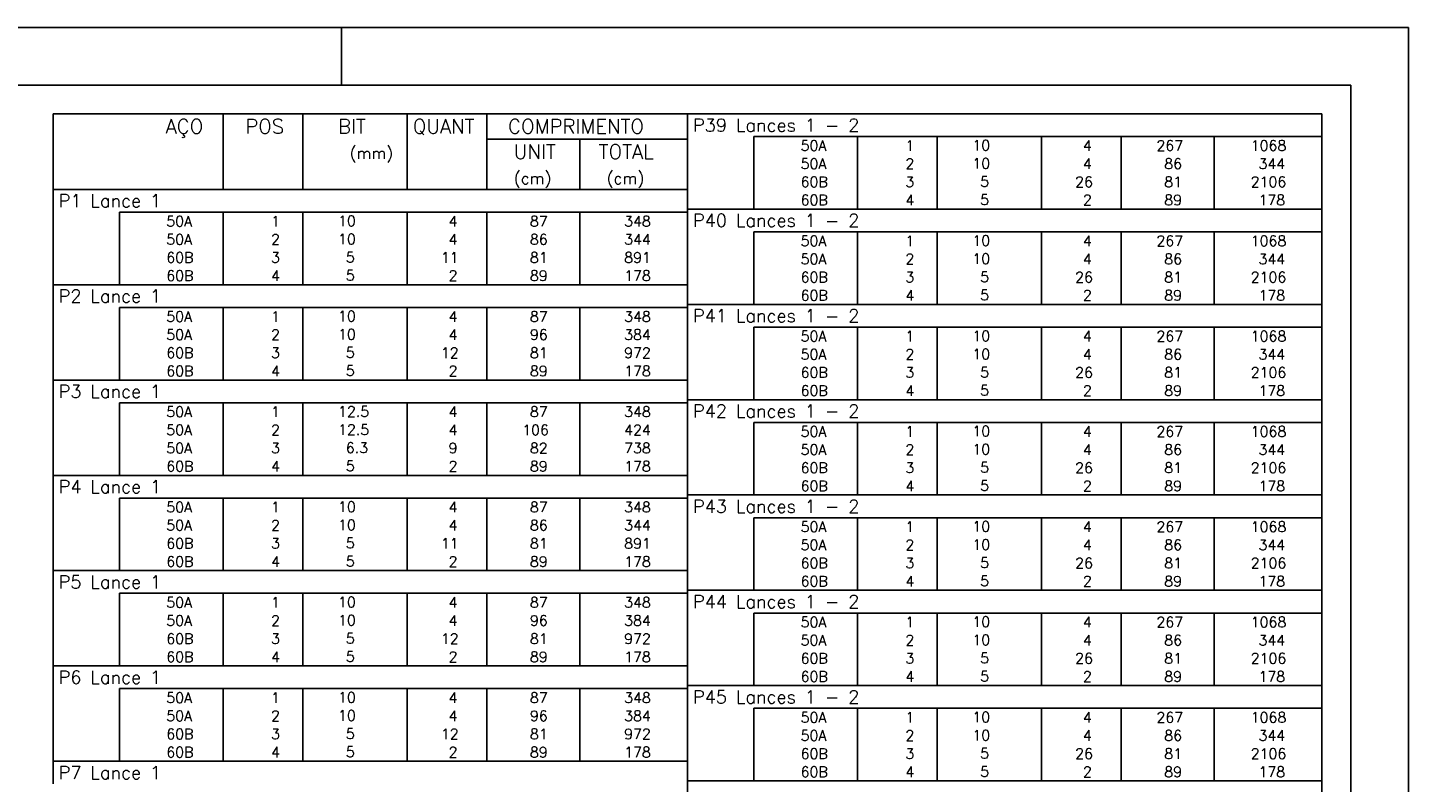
# Model space of a CAD drawing. Extents: x 0 to 119, y 0 to 84.
# Tile 19 of 19: x 95 to 119, y 71 to 84. Entities that reach past the tile are written whole.
import ezdxf

# ---------------------------------------------------------------- set-up
doc = ezdxf.new("R2010")
doc.units = 0
doc.header["$MEASUREMENT"] = 0
for name, color, linetype in [('1', 1, 'CONTINUOUS'), ('2', 2, 'CONTINUOUS'), ('8', 8, 'CONTINUOUS')]:
    doc.layers.add(name, color=color, linetype=linetype)
doc.styles.get("Standard").update_dxf_attribs({"font": 'ROMANS.SHX'})

msp = doc.modelspace()

# ---------------------------------------------------------------- linework, layer by layer
at = {"layer": '1', "linetype": 'Continuous'}
for p, q in [((0, 84.1), (118.9, 84.1)), ((100.4, 83.1), (100.4, 84.1)), ((118.9, 0), (118.9, 84.1))]:
    msp.add_line(p, q, dxfattribs=at)
at = {"layer": '2', "linetype": 'Continuous'}
for p, q in [((95.4, 82.604), (95.4, 81.291)), ((95.4, 82.604), (106.4, 82.604)), ((98.35, 81.291), (98.35, 82.604)), ((99.73, 81.291), (99.73, 82.604)), ((101.54, 81.291), (101.54, 82.604)), ((102.92, 81.291), (102.92, 82.604)), ((106.4, 82.604), (106.4, 81.291)), ((106.4, 82.21), (106.4, 82.604)), ((106.4, 82.604), (117.4, 82.604)), ((117.4, 82.21), (117.4, 82.604)), ((102.92, 82.166), (106.4, 82.166)), ((104.53, 81.291), (104.53, 82.166)), ((106.4, 81.895), (106.4, 82.21)), ((117.4, 82.21), (107.55, 82.21)), ((107.55, 82.21), (107.55, 81.895)), ((109.35, 82.21), (109.35, 81.895)), ((110.73, 82.21), (110.73, 81.895)), ((112.54, 82.21), (112.54, 81.895)), ((113.92, 82.21), (113.92, 81.895)), ((115.53, 82.21), (115.53, 81.895)), ((117.4, 81.895), (117.4, 82.21)), ((106.4, 81.58), (106.4, 81.895)), ((107.55, 81.895), (107.55, 81.58)), ((109.35, 81.895), (109.35, 81.58)), ((110.73, 81.895), (110.73, 81.58)), ((112.54, 81.895), (112.54, 81.58)), ((113.92, 81.895), (113.92, 81.58)), ((115.53, 81.895), (115.53, 81.58)), ((117.4, 81.58), (117.4, 81.895)), ((106.4, 81.265), (106.4, 81.58)), ((107.55, 81.58), (107.55, 81.265)), ((109.35, 81.58), (109.35, 81.265)), ((110.73, 81.58), (110.73, 81.265)), ((112.54, 81.58), (112.54, 81.265)), ((113.92, 81.58), (113.92, 81.265)), ((115.53, 81.58), (115.53, 81.265)), ((117.4, 81.265), (117.4, 81.58)), ((95.4, 81.291), (106.4, 81.291)), ((95.4, 80.898), (95.4, 81.291)), ((95.4, 81.291), (106.4, 81.291)), ((106.4, 80.898), (106.4, 81.291)), ((106.4, 80.95), (106.4, 81.265)), ((107.55, 81.265), (107.55, 80.95)), ((109.35, 81.265), (109.35, 80.95)), ((110.73, 81.265), (110.73, 80.95)), ((112.54, 81.265), (112.54, 80.95)), ((113.92, 81.265), (113.92, 80.95)), ((115.53, 81.265), (115.53, 80.95)), ((117.4, 80.95), (117.4, 81.265)), ((106.4, 80.556), (106.4, 80.95)), ((106.4, 80.95), (117.4, 80.95)), ((117.4, 80.556), (117.4, 80.95)), ((95.4, 80.583), (95.4, 80.898)), ((106.4, 80.898), (96.55, 80.898)), ((96.55, 80.898), (96.55, 80.583)), ((98.35, 80.898), (98.35, 80.583)), ((99.73, 80.898), (99.73, 80.583)), ((101.54, 80.898), (101.54, 80.583)), ((102.92, 80.898), (102.92, 80.583)), ((104.53, 80.898), (104.53, 80.583)), ((106.4, 80.583), (106.4, 80.898)), ((95.4, 80.268), (95.4, 80.583)), ((96.55, 80.583), (96.55, 80.268)), ((98.35, 80.583), (98.35, 80.268)), ((99.73, 80.583), (99.73, 80.268)), ((101.54, 80.583), (101.54, 80.268)), ((102.92, 80.583), (102.92, 80.268)), ((104.53, 80.583), (104.53, 80.268)), ((106.4, 80.268), (106.4, 80.583)), ((106.4, 80.241), (106.4, 80.556)), ((117.4, 80.556), (107.55, 80.556)), ((107.55, 80.556), (107.55, 80.241)), ((109.35, 80.556), (109.35, 80.241)), ((110.73, 80.556), (110.73, 80.241)), ((112.54, 80.556), (112.54, 80.241)), ((113.92, 80.556), (113.92, 80.241)), ((115.53, 80.556), (115.53, 80.241)), ((117.4, 80.241), (117.4, 80.556)), ((95.4, 79.953), (95.4, 80.268)), ((96.55, 80.268), (96.55, 79.953)), ((98.35, 80.268), (98.35, 79.953)), ((99.73, 80.268), (99.73, 79.953)), ((101.54, 80.268), (101.54, 79.953)), ((102.92, 80.268), (102.92, 79.953)), ((104.53, 80.268), (104.53, 79.953)), ((106.4, 79.953), (106.4, 80.268)), ((106.4, 79.926), (106.4, 80.241)), ((107.55, 80.241), (107.55, 79.926)), ((109.35, 80.241), (109.35, 79.926)), ((110.73, 80.241), (110.73, 79.926)), ((112.54, 80.241), (112.54, 79.926)), ((113.92, 80.241), (113.92, 79.926)), ((115.53, 80.241), (115.53, 79.926)), ((117.4, 79.926), (117.4, 80.241)), ((95.4, 79.638), (95.4, 79.953)), ((96.55, 79.953), (96.55, 79.638)), ((98.35, 79.953), (98.35, 79.638)), ((99.73, 79.953), (99.73, 79.638)), ((101.54, 79.953), (101.54, 79.638)), ((102.92, 79.953), (102.92, 79.638)), ((104.53, 79.953), (104.53, 79.638)), ((106.4, 79.638), (106.4, 79.953)), ((106.4, 79.611), (106.4, 79.926)), ((107.55, 79.926), (107.55, 79.611)), ((109.35, 79.926), (109.35, 79.611)), ((110.73, 79.926), (110.73, 79.611)), ((112.54, 79.926), (112.54, 79.611)), ((113.92, 79.926), (113.92, 79.611)), ((115.53, 79.926), (115.53, 79.611)), ((117.4, 79.611), (117.4, 79.926)), ((95.4, 79.244), (95.4, 79.638)), ((95.4, 79.638), (106.4, 79.638)), ((106.4, 79.244), (106.4, 79.638)), ((106.4, 79.296), (106.4, 79.611)), ((107.55, 79.611), (107.55, 79.296)), ((109.35, 79.611), (109.35, 79.296)), ((110.73, 79.611), (110.73, 79.296)), ((112.54, 79.611), (112.54, 79.296)), ((113.92, 79.611), (113.92, 79.296)), ((115.53, 79.611), (115.53, 79.296)), ((117.4, 79.296), (117.4, 79.611)), ((106.4, 78.903), (106.4, 79.296)), ((106.4, 79.296), (117.4, 79.296)), ((117.4, 78.903), (117.4, 79.296)), ((95.4, 78.929), (95.4, 79.244)), ((106.4, 79.244), (96.55, 79.244)), ((96.55, 79.244), (96.55, 78.929)), ((98.35, 79.244), (98.35, 78.929)), ((99.73, 79.244), (99.73, 78.929)), ((101.54, 79.244), (101.54, 78.929)), ((102.92, 79.244), (102.92, 78.929)), ((104.53, 79.244), (104.53, 78.929)), ((106.4, 78.929), (106.4, 79.244)), ((95.4, 78.614), (95.4, 78.929)), ((96.55, 78.929), (96.55, 78.614)), ((98.35, 78.929), (98.35, 78.614)), ((99.73, 78.929), (99.73, 78.614)), ((101.54, 78.929), (101.54, 78.614)), ((102.92, 78.929), (102.92, 78.614)), ((104.53, 78.929), (104.53, 78.614)), ((106.4, 78.614), (106.4, 78.929)), ((106.4, 78.588), (106.4, 78.903)), ((117.4, 78.903), (107.55, 78.903)), ((107.55, 78.903), (107.55, 78.588)), ((109.35, 78.903), (109.35, 78.588)), ((110.73, 78.903), (110.73, 78.588)), ((112.54, 78.903), (112.54, 78.588)), ((113.92, 78.903), (113.92, 78.588)), ((115.53, 78.903), (115.53, 78.588)), ((117.4, 78.588), (117.4, 78.903)), ((95.4, 78.299), (95.4, 78.614)), ((96.55, 78.614), (96.55, 78.299)), ((98.35, 78.614), (98.35, 78.299)), ((99.73, 78.614), (99.73, 78.299)), ((101.54, 78.614), (101.54, 78.299)), ((102.92, 78.614), (102.92, 78.299)), ((104.53, 78.614), (104.53, 78.299)), ((106.4, 78.299), (106.4, 78.614)), ((106.4, 78.273), (106.4, 78.588)), ((107.55, 78.588), (107.55, 78.273)), ((109.35, 78.588), (109.35, 78.273)), ((110.73, 78.588), (110.73, 78.273)), ((112.54, 78.588), (112.54, 78.273)), ((113.92, 78.588), (113.92, 78.273)), ((115.53, 78.588), (115.53, 78.273)), ((117.4, 78.273), (117.4, 78.588)), ((95.4, 77.984), (95.4, 78.299)), ((96.55, 78.299), (96.55, 77.984)), ((98.35, 78.299), (98.35, 77.984)), ((99.73, 78.299), (99.73, 77.984)), ((101.54, 78.299), (101.54, 77.984)), ((102.92, 78.299), (102.92, 77.984)), ((104.53, 78.299), (104.53, 77.984)), ((106.4, 77.984), (106.4, 78.299)), ((106.4, 77.958), (106.4, 78.273)), ((107.55, 78.273), (107.55, 77.958)), ((109.35, 78.273), (109.35, 77.958)), ((110.73, 78.273), (110.73, 77.958)), ((112.54, 78.273), (112.54, 77.958)), ((113.92, 78.273), (113.92, 77.958)), ((115.53, 78.273), (115.53, 77.958)), ((117.4, 77.958), (117.4, 78.273)), ((95.4, 77.59), (95.4, 77.984)), ((95.4, 77.984), (106.4, 77.984)), ((106.4, 77.59), (106.4, 77.984)), ((106.4, 77.643), (106.4, 77.958)), ((107.55, 77.958), (107.55, 77.643)), ((109.35, 77.958), (109.35, 77.643)), ((110.73, 77.958), (110.73, 77.643)), ((112.54, 77.958), (112.54, 77.643)), ((113.92, 77.958), (113.92, 77.643)), ((115.53, 77.958), (115.53, 77.643)), ((117.4, 77.643), (117.4, 77.958)), ((95.4, 77.275), (95.4, 77.59)), ((106.4, 77.59), (96.55, 77.59)), ((96.55, 77.59), (96.55, 77.275)), ((98.35, 77.59), (98.35, 77.275)), ((99.73, 77.59), (99.73, 77.275)), ((101.54, 77.59), (101.54, 77.275)), ((102.92, 77.59), (102.92, 77.275)), ((104.53, 77.59), (104.53, 77.275)), ((106.4, 77.249), (106.4, 77.643)), ((106.4, 77.643), (117.4, 77.643)), ((106.4, 77.275), (106.4, 77.59)), ((117.4, 77.249), (117.4, 77.643)), ((95.4, 76.96), (95.4, 77.275)), ((96.55, 77.275), (96.55, 76.96)), ((98.35, 77.275), (98.35, 76.96)), ((99.73, 77.275), (99.73, 76.96)), ((101.54, 77.275), (101.54, 76.96)), ((102.92, 77.275), (102.92, 76.96)), ((104.53, 77.275), (104.53, 76.96)), ((106.4, 76.96), (106.4, 77.275)), ((106.4, 76.934), (106.4, 77.249)), ((117.4, 77.249), (107.55, 77.249)), ((107.55, 77.249), (107.55, 76.934)), ((109.35, 77.249), (109.35, 76.934)), ((110.73, 77.249), (110.73, 76.934)), ((112.54, 77.249), (112.54, 76.934)), ((113.92, 77.249), (113.92, 76.934)), ((115.53, 77.249), (115.53, 76.934)), ((117.4, 76.934), (117.4, 77.249)), ((95.4, 76.645), (95.4, 76.96)), ((96.55, 76.96), (96.55, 76.645)), ((98.35, 76.96), (98.35, 76.645)), ((99.73, 76.96), (99.73, 76.645)), ((101.54, 76.96), (101.54, 76.645)), ((102.92, 76.96), (102.92, 76.645)), ((104.53, 76.96), (104.53, 76.645)), ((106.4, 76.645), (106.4, 76.96)), ((106.4, 76.619), (106.4, 76.934)), ((107.55, 76.934), (107.55, 76.619)), ((109.35, 76.934), (109.35, 76.619)), ((110.73, 76.934), (110.73, 76.619)), ((112.54, 76.934), (112.54, 76.619)), ((113.92, 76.934), (113.92, 76.619)), ((115.53, 76.934), (115.53, 76.619)), ((117.4, 76.619), (117.4, 76.934)), ((95.4, 76.33), (95.4, 76.645)), ((96.55, 76.645), (96.55, 76.33)), ((98.35, 76.645), (98.35, 76.33)), ((99.73, 76.645), (99.73, 76.33)), ((101.54, 76.645), (101.54, 76.33)), ((102.92, 76.645), (102.92, 76.33)), ((104.53, 76.645), (104.53, 76.33)), ((106.4, 76.33), (106.4, 76.645)), ((106.4, 76.304), (106.4, 76.619)), ((107.55, 76.619), (107.55, 76.304)), ((109.35, 76.619), (109.35, 76.304)), ((110.73, 76.619), (110.73, 76.304)), ((112.54, 76.619), (112.54, 76.304)), ((113.92, 76.619), (113.92, 76.304)), ((115.53, 76.619), (115.53, 76.304)), ((117.4, 76.304), (117.4, 76.619)), ((95.4, 75.936), (95.4, 76.33)), ((95.4, 76.33), (106.4, 76.33)), ((106.4, 75.936), (106.4, 76.33)), ((106.4, 75.989), (106.4, 76.304)), ((107.55, 76.304), (107.55, 75.989)), ((109.35, 76.304), (109.35, 75.989)), ((110.73, 76.304), (110.73, 75.989)), ((112.54, 76.304), (112.54, 75.989)), ((113.92, 76.304), (113.92, 75.989)), ((115.53, 76.304), (115.53, 75.989)), ((117.4, 75.989), (117.4, 76.304)), ((95.4, 75.621), (95.4, 75.936)), ((106.4, 75.936), (96.55, 75.936)), ((96.55, 75.936), (96.55, 75.621)), ((98.35, 75.936), (98.35, 75.621)), ((99.73, 75.936), (99.73, 75.621)), ((101.54, 75.936), (101.54, 75.621)), ((102.92, 75.936), (102.92, 75.621)), ((104.53, 75.936), (104.53, 75.621)), ((106.4, 75.595), (106.4, 75.989)), ((106.4, 75.989), (117.4, 75.989)), ((106.4, 75.621), (106.4, 75.936)), ((117.4, 75.595), (117.4, 75.989)), ((95.4, 75.306), (95.4, 75.621)), ((96.55, 75.621), (96.55, 75.306)), ((98.35, 75.621), (98.35, 75.306)), ((99.73, 75.621), (99.73, 75.306)), ((101.54, 75.621), (101.54, 75.306)), ((102.92, 75.621), (102.92, 75.306)), ((104.53, 75.621), (104.53, 75.306)), ((106.4, 75.306), (106.4, 75.621)), ((106.4, 75.28), (106.4, 75.595)), ((117.4, 75.595), (107.55, 75.595)), ((107.55, 75.595), (107.55, 75.28)), ((109.35, 75.595), (109.35, 75.28)), ((110.73, 75.595), (110.73, 75.28)), ((112.54, 75.595), (112.54, 75.28)), ((113.92, 75.595), (113.92, 75.28)), ((115.53, 75.595), (115.53, 75.28)), ((117.4, 75.28), (117.4, 75.595)), ((95.4, 74.991), (95.4, 75.306)), ((96.55, 75.306), (96.55, 74.991)), ((98.35, 75.306), (98.35, 74.991)), ((99.73, 75.306), (99.73, 74.991)), ((101.54, 75.306), (101.54, 74.991)), ((102.92, 75.306), (102.92, 74.991)), ((104.53, 75.306), (104.53, 74.991)), ((106.4, 74.991), (106.4, 75.306)), ((106.4, 74.965), (106.4, 75.28)), ((107.55, 75.28), (107.55, 74.965)), ((109.35, 75.28), (109.35, 74.965)), ((110.73, 75.28), (110.73, 74.965)), ((112.54, 75.28), (112.54, 74.965)), ((113.92, 75.28), (113.92, 74.965)), ((115.53, 75.28), (115.53, 74.965)), ((117.4, 74.965), (117.4, 75.28)), ((95.4, 74.676), (95.4, 74.991)), ((96.55, 74.991), (96.55, 74.676)), ((98.35, 74.991), (98.35, 74.676)), ((99.73, 74.991), (99.73, 74.676)), ((101.54, 74.991), (101.54, 74.676)), ((102.92, 74.991), (102.92, 74.676)), ((104.53, 74.991), (104.53, 74.676)), ((106.4, 74.676), (106.4, 74.991)), ((106.4, 74.65), (106.4, 74.965)), ((107.55, 74.965), (107.55, 74.65)), ((109.35, 74.965), (109.35, 74.65)), ((110.73, 74.965), (110.73, 74.65)), ((112.54, 74.965), (112.54, 74.65)), ((113.92, 74.965), (113.92, 74.65)), ((115.53, 74.965), (115.53, 74.65)), ((117.4, 74.65), (117.4, 74.965)), ((95.4, 74.283), (95.4, 74.676)), ((95.4, 74.676), (106.4, 74.676)), ((106.4, 74.283), (106.4, 74.676)), ((106.4, 74.335), (106.4, 74.65)), ((107.55, 74.65), (107.55, 74.335)), ((109.35, 74.65), (109.35, 74.335)), ((110.73, 74.65), (110.73, 74.335)), ((112.54, 74.65), (112.54, 74.335)), ((113.92, 74.65), (113.92, 74.335)), ((115.53, 74.65), (115.53, 74.335)), ((117.4, 74.335), (117.4, 74.65)), ((95.4, 73.968), (95.4, 74.283)), ((106.4, 74.283), (96.55, 74.283)), ((96.55, 74.283), (96.55, 73.968)), ((98.35, 74.283), (98.35, 73.968)), ((99.73, 74.283), (99.73, 73.968)), ((101.54, 74.283), (101.54, 73.968)), ((102.92, 74.283), (102.92, 73.968)), ((104.53, 74.283), (104.53, 73.968)), ((106.4, 73.941), (106.4, 74.335)), ((106.4, 74.335), (117.4, 74.335)), ((106.4, 73.968), (106.4, 74.283)), ((117.4, 73.941), (117.4, 74.335)), ((95.4, 73.653), (95.4, 73.968)), ((96.55, 73.968), (96.55, 73.653)), ((98.35, 73.968), (98.35, 73.653)), ((99.73, 73.968), (99.73, 73.653)), ((101.54, 73.968), (101.54, 73.653)), ((102.92, 73.968), (102.92, 73.653)), ((104.53, 73.968), (104.53, 73.653)), ((106.4, 73.653), (106.4, 73.968)), ((106.4, 73.626), (106.4, 73.941)), ((117.4, 73.941), (107.55, 73.941)), ((107.55, 73.941), (107.55, 73.626)), ((109.35, 73.941), (109.35, 73.626)), ((110.73, 73.941), (110.73, 73.626)), ((112.54, 73.941), (112.54, 73.626)), ((113.92, 73.941), (113.92, 73.626)), ((115.53, 73.941), (115.53, 73.626)), ((117.4, 73.626), (117.4, 73.941)), ((95.4, 73.338), (95.4, 73.653)), ((96.55, 73.653), (96.55, 73.338)), ((98.35, 73.653), (98.35, 73.338)), ((99.73, 73.653), (99.73, 73.338)), ((101.54, 73.653), (101.54, 73.338)), ((102.92, 73.653), (102.92, 73.338)), ((104.53, 73.653), (104.53, 73.338)), ((106.4, 73.338), (106.4, 73.653)), ((106.4, 73.311), (106.4, 73.626)), ((107.55, 73.626), (107.55, 73.311)), ((109.35, 73.626), (109.35, 73.311)), ((110.73, 73.626), (110.73, 73.311)), ((112.54, 73.626), (112.54, 73.311)), ((113.92, 73.626), (113.92, 73.311)), ((115.53, 73.626), (115.53, 73.311)), ((117.4, 73.311), (117.4, 73.626)), ((95.4, 73.023), (95.4, 73.338)), ((96.55, 73.338), (96.55, 73.023)), ((98.35, 73.338), (98.35, 73.023)), ((99.73, 73.338), (99.73, 73.023)), ((101.54, 73.338), (101.54, 73.023)), ((102.92, 73.338), (102.92, 73.023)), ((104.53, 73.338), (104.53, 73.023)), ((106.4, 73.023), (106.4, 73.338)), ((106.4, 72.996), (106.4, 73.311)), ((107.55, 73.311), (107.55, 72.996)), ((109.35, 73.311), (109.35, 72.996)), ((110.73, 73.311), (110.73, 72.996)), ((112.54, 73.311), (112.54, 72.996)), ((113.92, 73.311), (113.92, 72.996)), ((115.53, 73.311), (115.53, 72.996)), ((117.4, 72.996), (117.4, 73.311)), ((95.4, 72.629), (95.4, 73.023)), ((95.4, 73.023), (106.4, 73.023)), ((106.4, 72.629), (106.4, 73.023)), ((106.4, 72.681), (106.4, 72.996)), ((107.55, 72.996), (107.55, 72.681)), ((109.35, 72.996), (109.35, 72.681)), ((110.73, 72.996), (110.73, 72.681)), ((112.54, 72.996), (112.54, 72.681)), ((113.92, 72.996), (113.92, 72.681)), ((115.53, 72.996), (115.53, 72.681)), ((117.4, 72.681), (117.4, 72.996)), ((95.4, 72.314), (95.4, 72.629)), ((106.4, 72.629), (96.55, 72.629)), ((96.55, 72.629), (96.55, 72.314)), ((98.35, 72.629), (98.35, 72.314)), ((99.73, 72.629), (99.73, 72.314)), ((101.54, 72.629), (101.54, 72.314)), ((102.92, 72.629), (102.92, 72.314)), ((104.53, 72.629), (104.53, 72.314)), ((106.4, 72.288), (106.4, 72.681)), ((106.4, 72.681), (117.4, 72.681)), ((106.4, 72.314), (106.4, 72.629)), ((117.4, 72.288), (117.4, 72.681)), ((95.4, 71.999), (95.4, 72.314)), ((96.55, 72.314), (96.55, 71.999)), ((98.35, 72.314), (98.35, 71.999)), ((99.73, 72.314), (99.73, 71.999)), ((101.54, 72.314), (101.54, 71.999)), ((102.92, 72.314), (102.92, 71.999)), ((104.53, 72.314), (104.53, 71.999)), ((106.4, 71.999), (106.4, 72.314)), ((106.4, 71.973), (106.4, 72.288)), ((117.4, 72.288), (107.55, 72.288)), ((107.55, 72.288), (107.55, 71.973)), ((109.35, 72.288), (109.35, 71.973)), ((110.73, 72.288), (110.73, 71.973)), ((112.54, 72.288), (112.54, 71.973)), ((113.92, 72.288), (113.92, 71.973)), ((115.53, 72.288), (115.53, 71.973)), ((117.4, 71.973), (117.4, 72.288)), ((95.4, 71.684), (95.4, 71.999)), ((96.55, 71.999), (96.55, 71.684)), ((98.35, 71.999), (98.35, 71.684)), ((99.73, 71.999), (99.73, 71.684)), ((101.54, 71.999), (101.54, 71.684)), ((102.92, 71.999), (102.92, 71.684)), ((104.53, 71.999), (104.53, 71.684)), ((106.4, 71.684), (106.4, 71.999)), ((106.4, 71.658), (106.4, 71.973)), ((107.55, 71.973), (107.55, 71.658)), ((109.35, 71.973), (109.35, 71.658)), ((110.73, 71.973), (110.73, 71.658)), ((112.54, 71.973), (112.54, 71.658)), ((113.92, 71.973), (113.92, 71.658)), ((115.53, 71.973), (115.53, 71.658)), ((117.4, 71.658), (117.4, 71.973)), ((95.4, 71.369), (95.4, 71.684)), ((96.55, 71.684), (96.55, 71.369)), ((98.35, 71.684), (98.35, 71.369)), ((99.73, 71.684), (99.73, 71.369)), ((101.54, 71.684), (101.54, 71.369)), ((102.92, 71.684), (102.92, 71.369)), ((104.53, 71.684), (104.53, 71.369)), ((106.4, 71.369), (106.4, 71.684)), ((106.4, 71.343), (106.4, 71.658)), ((107.55, 71.658), (107.55, 71.343)), ((109.35, 71.658), (109.35, 71.343)), ((110.73, 71.658), (110.73, 71.343)), ((112.54, 71.658), (112.54, 71.343)), ((113.92, 71.658), (113.92, 71.343)), ((115.53, 71.658), (115.53, 71.343)), ((117.4, 71.343), (117.4, 71.658)), ((95.4, 70.975), (95.4, 71.369)), ((95.4, 71.369), (106.4, 71.369)), ((106.4, 70.975), (106.4, 71.369)), ((106.4, 71.028), (106.4, 71.343)), ((107.55, 71.343), (107.55, 71.028)), ((109.35, 71.343), (109.35, 71.028)), ((110.73, 71.343), (110.73, 71.028)), ((112.54, 71.343), (112.54, 71.028)), ((113.92, 71.343), (113.92, 71.028)), ((115.53, 71.343), (115.53, 71.028)), ((117.4, 71.028), (117.4, 71.343)), ((106.4, 70.634), (106.4, 71.028)), ((106.4, 71.028), (117.4, 71.028)), ((117.4, 70.634), (117.4, 71.028))]:
    msp.add_line(p, q, dxfattribs=at)
at = {"layer": '8', "linetype": 'Continuous'}
for p in [(2.5, 83.1), (117.9, 1)]:
    msp.add_line(p, (117.9, 83.1), dxfattribs=at)

# ---------------------------------------------------------------- texts
at = {"layer": '2', "linetype": 'Continuous'}
for s, height, p in [('AÇO', 0.25, (97.35, 82.26)), ('POS', 0.25, (98.73, 82.26)), ('BIT', 0.25, (100.34, 82.26)), ('QUANT', 0.25, (101.636, 82.26)), ('COMPRIMENTO', 0.25, (103.289, 82.26)), ('P39 Lances 1 - 2', 0.225, (106.496, 82.294)), ('     50A', 0.18, (107.69, 81.963)), ('  1', 0.18, (109.93, 81.963)), ('   10  ', 0.18, (110.937, 81.968)), ('    4', 0.18, (112.72, 81.963)), ('   267', 0.18, (114.13, 81.963)), ('   1068', 0.18, (115.764, 81.963)), ('(mm)', 0.2, (100.54, 81.823)), ('UNIT', 0.25, (103.387, 81.823)), ('TOTAL', 0.25, (104.859, 81.823)), ('     50A', 0.18, (107.69, 81.648)), ('  2', 0.18, (109.93, 81.648)), ('   10  ', 0.18, (110.937, 81.653)), ('    4', 0.18, (112.72, 81.648)), ('    86', 0.18, (114.13, 81.648)), ('    344', 0.18, (115.764, 81.648)), ('(cm)', 0.2, (103.387, 81.385)), ('(cm)', 0.2, (104.997, 81.385)), ('     60B', 0.18, (107.69, 81.333)), ('  3', 0.18, (109.93, 81.333)), ('    5  ', 0.18, (110.937, 81.338)), ('   26', 0.18, (112.72, 81.333)), ('    81', 0.18, (114.13, 81.333)), ('   2106', 0.18, (115.764, 81.333)), ('P1 Lance 1', 0.225, (95.496, 80.982)), ('     60B', 0.18, (107.69, 81.018)), ('  4', 0.18, (109.93, 81.018)), ('    5  ', 0.18, (110.937, 81.023)), ('    2', 0.18, (112.72, 81.018)), ('    89', 0.18, (114.13, 81.018)), ('    178', 0.18, (115.764, 81.018)), ('     50A', 0.18, (96.69, 80.65)), ('  1', 0.18, (98.93, 80.65)), ('   10  ', 0.18, (99.937, 80.655)), ('    4', 0.18, (101.72, 80.65)), ('    87', 0.18, (103.13, 80.65)), ('    348', 0.18, (104.764, 80.65)), ('P40 Lances 1 - 2', 0.225, (106.496, 80.641)), ('     50A', 0.18, (96.69, 80.335)), ('  2', 0.18, (98.93, 80.335)), ('   10  ', 0.18, (99.937, 80.34)), ('    4', 0.18, (101.72, 80.335)), ('    86', 0.18, (103.13, 80.335)), ('    344', 0.18, (104.764, 80.335)), ('     50A', 0.18, (107.69, 80.309)), ('  1', 0.18, (109.93, 80.309)), ('   10  ', 0.18, (110.937, 80.314)), ('    4', 0.18, (112.72, 80.309)), ('   267', 0.18, (114.13, 80.309)), ('   1068', 0.18, (115.764, 80.309)), ('     60B', 0.18, (96.69, 80.02)), ('  3', 0.18, (98.93, 80.02)), ('    5  ', 0.18, (99.937, 80.025)), ('   11', 0.18, (101.72, 80.02)), ('    81', 0.18, (103.13, 80.02)), ('    891', 0.18, (104.764, 80.02)), ('     50A', 0.18, (107.69, 79.994)), ('  2', 0.18, (109.93, 79.994)), ('   10  ', 0.18, (110.937, 79.999)), ('    4', 0.18, (112.72, 79.994)), ('    86', 0.18, (114.13, 79.994)), ('    344', 0.18, (115.764, 79.994)), ('     60B', 0.18, (96.69, 79.705)), ('  4', 0.18, (98.93, 79.705)), ('    5  ', 0.18, (99.937, 79.71)), ('    2', 0.18, (101.72, 79.705)), ('    89', 0.18, (103.13, 79.705)), ('    178', 0.18, (104.764, 79.705)), ('     60B', 0.18, (107.69, 79.679)), ('  3', 0.18, (109.93, 79.679)), ('    5  ', 0.18, (110.937, 79.684)), ('   26', 0.18, (112.72, 79.679)), ('    81', 0.18, (114.13, 79.679)), ('   2106', 0.18, (115.764, 79.679)), ('P2 Lance 1', 0.225, (95.496, 79.328)), ('     60B', 0.18, (107.69, 79.364)), ('  4', 0.18, (109.93, 79.364)), ('    5  ', 0.18, (110.937, 79.369)), ('    2', 0.18, (112.72, 79.364)), ('    89', 0.18, (114.13, 79.364)), ('    178', 0.18, (115.764, 79.364)), ('     50A', 0.18, (96.69, 78.996)), ('  1', 0.18, (98.93, 78.996)), ('   10  ', 0.18, (99.937, 79.002)), ('    4', 0.18, (101.72, 78.996)), ('    87', 0.18, (103.13, 78.996)), ('    348', 0.18, (104.764, 78.996)), ('P41 Lances 1 - 2', 0.225, (106.496, 78.987)), ('     50A', 0.18, (96.69, 78.681)), ('  2', 0.18, (98.93, 78.681)), ('   10  ', 0.18, (99.937, 78.687)), ('    4', 0.18, (101.72, 78.681)), ('    96', 0.18, (103.13, 78.681)), ('    384', 0.18, (104.764, 78.681)), ('     50A', 0.18, (107.69, 78.655)), ('  1', 0.18, (109.93, 78.655)), ('   10  ', 0.18, (110.937, 78.66)), ('    4', 0.18, (112.72, 78.655)), ('   267', 0.18, (114.13, 78.655)), ('   1068', 0.18, (115.764, 78.655)), ('     60B', 0.18, (96.69, 78.366)), ('  3', 0.18, (98.93, 78.366)), ('    5  ', 0.18, (99.937, 78.372)), ('   12', 0.18, (101.72, 78.366)), ('    81', 0.18, (103.13, 78.366)), ('    972', 0.18, (104.764, 78.366)), ('     50A', 0.18, (107.69, 78.34)), ('  2', 0.18, (109.93, 78.34)), ('   10  ', 0.18, (110.937, 78.345)), ('    4', 0.18, (112.72, 78.34)), ('    86', 0.18, (114.13, 78.34)), ('    344', 0.18, (115.764, 78.34)), ('     60B', 0.18, (96.69, 78.051)), ('  4', 0.18, (98.93, 78.051)), ('    5  ', 0.18, (99.937, 78.057)), ('    2', 0.18, (101.72, 78.051)), ('    89', 0.18, (103.13, 78.051)), ('    178', 0.18, (104.764, 78.051)), ('     60B', 0.18, (107.69, 78.025)), ('  3', 0.18, (109.93, 78.025)), ('    5  ', 0.18, (110.937, 78.03)), ('   26', 0.18, (112.72, 78.025)), ('    81', 0.18, (114.13, 78.025)), ('   2106', 0.18, (115.764, 78.025)), ('P3 Lance 1', 0.225, (95.496, 77.674)), ('     60B', 0.18, (107.69, 77.71)), ('  4', 0.18, (109.93, 77.71)), ('    5  ', 0.18, (110.937, 77.715)), ('    2', 0.18, (112.72, 77.71)), ('    89', 0.18, (114.13, 77.71)), ('    178', 0.18, (115.764, 77.71)), ('     50A', 0.18, (96.69, 77.343)), ('  1', 0.18, (98.93, 77.343)), ('   12.5', 0.18, (99.937, 77.348)), ('    4', 0.18, (101.72, 77.343)), ('    87', 0.18, (103.13, 77.343)), ('    348', 0.18, (104.764, 77.343)), ('P42 Lances 1 - 2', 0.225, (106.496, 77.333)), ('     50A', 0.18, (96.69, 77.028)), ('  2', 0.18, (98.93, 77.028)), ('   12.5', 0.18, (99.937, 77.033)), ('    4', 0.18, (101.72, 77.028)), ('   106', 0.18, (103.13, 77.028)), ('    424', 0.18, (104.764, 77.028)), ('     50A', 0.18, (107.69, 77.001)), ('  1', 0.18, (109.93, 77.001)), ('   10  ', 0.18, (110.937, 77.007)), ('    4', 0.18, (112.72, 77.001)), ('   267', 0.18, (114.13, 77.001)), ('   1068', 0.18, (115.764, 77.001)), ('     50A', 0.18, (96.69, 76.713)), ('  3', 0.18, (98.93, 76.713)), ('    6.3', 0.18, (99.937, 76.718)), ('    9', 0.18, (101.72, 76.713)), ('    82', 0.18, (103.13, 76.713)), ('    738', 0.18, (104.764, 76.713)), ('     50A', 0.18, (107.69, 76.686)), ('  2', 0.18, (109.93, 76.686)), ('   10  ', 0.18, (110.937, 76.692)), ('    4', 0.18, (112.72, 76.686)), ('    86', 0.18, (114.13, 76.686)), ('    344', 0.18, (115.764, 76.686)), ('     60B', 0.18, (96.69, 76.398)), ('  4', 0.18, (98.93, 76.398)), ('    5  ', 0.18, (99.937, 76.403)), ('    2', 0.18, (101.72, 76.398)), ('    89', 0.18, (103.13, 76.398)), ('    178', 0.18, (104.764, 76.398)), ('     60B', 0.18, (107.69, 76.371)), ('  3', 0.18, (109.93, 76.371)), ('    5  ', 0.18, (110.937, 76.377)), ('   26', 0.18, (112.72, 76.371)), ('    81', 0.18, (114.13, 76.371)), ('   2106', 0.18, (115.764, 76.371)), ('P4 Lance 1', 0.225, (95.496, 76.021)), ('     60B', 0.18, (107.69, 76.056)), ('  4', 0.18, (109.93, 76.056)), ('    5  ', 0.18, (110.937, 76.062)), ('    2', 0.18, (112.72, 76.056)), ('    89', 0.18, (114.13, 76.056)), ('    178', 0.18, (115.764, 76.056)), ('P43 Lances 1 - 2', 0.225, (106.496, 75.679)), ('     50A', 0.18, (96.69, 75.689)), ('  1', 0.18, (98.93, 75.689)), ('   10  ', 0.18, (99.937, 75.694)), ('    4', 0.18, (101.72, 75.689)), ('    87', 0.18, (103.13, 75.689)), ('    348', 0.18, (104.764, 75.689)), ('     50A', 0.18, (96.69, 75.374)), ('  2', 0.18, (98.93, 75.374)), ('   10  ', 0.18, (99.937, 75.379)), ('    4', 0.18, (101.72, 75.374)), ('    86', 0.18, (103.13, 75.374)), ('    344', 0.18, (104.764, 75.374)), ('     50A', 0.18, (107.69, 75.348)), ('  1', 0.18, (109.93, 75.348)), ('   10  ', 0.18, (110.937, 75.353)), ('    4', 0.18, (112.72, 75.348)), ('   267', 0.18, (114.13, 75.348)), ('   1068', 0.18, (115.764, 75.348)), ('     60B', 0.18, (96.69, 75.059)), ('  3', 0.18, (98.93, 75.059)), ('    5  ', 0.18, (99.937, 75.064)), ('   11', 0.18, (101.72, 75.059)), ('    81', 0.18, (103.13, 75.059)), ('    891', 0.18, (104.764, 75.059)), ('     50A', 0.18, (107.69, 75.033)), ('  2', 0.18, (109.93, 75.033)), ('   10  ', 0.18, (110.937, 75.038)), ('    4', 0.18, (112.72, 75.033)), ('    86', 0.18, (114.13, 75.033)), ('    344', 0.18, (115.764, 75.033)), ('     60B', 0.18, (96.69, 74.744)), ('  4', 0.18, (98.93, 74.744)), ('    5  ', 0.18, (99.937, 74.749)), ('    2', 0.18, (101.72, 74.744)), ('    89', 0.18, (103.13, 74.744)), ('    178', 0.18, (104.764, 74.744)), ('     60B', 0.18, (107.69, 74.718)), ('  3', 0.18, (109.93, 74.718)), ('    5  ', 0.18, (110.937, 74.723)), ('   26', 0.18, (112.72, 74.718)), ('    81', 0.18, (114.13, 74.718)), ('   2106', 0.18, (115.764, 74.718)), ('P5 Lance 1', 0.225, (95.496, 74.367)), ('     60B', 0.18, (107.69, 74.403)), ('  4', 0.18, (109.93, 74.403)), ('    5  ', 0.18, (110.937, 74.408)), ('    2', 0.18, (112.72, 74.403)), ('    89', 0.18, (114.13, 74.403)), ('    178', 0.18, (115.764, 74.403)), ('P44 Lances 1 - 2', 0.225, (106.496, 74.026)), ('     50A', 0.18, (96.69, 74.035)), ('  1', 0.18, (98.93, 74.035)), ('   10  ', 0.18, (99.937, 74.04)), ('    4', 0.18, (101.72, 74.035)), ('    87', 0.18, (103.13, 74.035)), ('    348', 0.18, (104.764, 74.035)), ('     50A', 0.18, (96.69, 73.72)), ('  2', 0.18, (98.93, 73.72)), ('   10  ', 0.18, (99.937, 73.725)), ('    4', 0.18, (101.72, 73.72)), ('    96', 0.18, (103.13, 73.72)), ('    384', 0.18, (104.764, 73.72)), ('     50A', 0.18, (107.69, 73.694)), ('  1', 0.18, (109.93, 73.694)), ('   10  ', 0.18, (110.937, 73.699)), ('    4', 0.18, (112.72, 73.694)), ('   267', 0.18, (114.13, 73.694)), ('   1068', 0.18, (115.764, 73.694)), ('     60B', 0.18, (96.69, 73.405)), ('  3', 0.18, (98.93, 73.405)), ('    5  ', 0.18, (99.937, 73.41)), ('   12', 0.18, (101.72, 73.405)), ('    81', 0.18, (103.13, 73.405)), ('    972', 0.18, (104.764, 73.405)), ('     50A', 0.18, (107.69, 73.379)), ('  2', 0.18, (109.93, 73.379)), ('   10  ', 0.18, (110.937, 73.384)), ('    4', 0.18, (112.72, 73.379)), ('    86', 0.18, (114.13, 73.379)), ('    344', 0.18, (115.764, 73.379)), ('     60B', 0.18, (96.69, 73.09)), ('  4', 0.18, (98.93, 73.09)), ('    5  ', 0.18, (99.937, 73.095)), ('    2', 0.18, (101.72, 73.09)), ('    89', 0.18, (103.13, 73.09)), ('    178', 0.18, (104.764, 73.09)), ('     60B', 0.18, (107.69, 73.064)), ('  3', 0.18, (109.93, 73.064)), ('    5  ', 0.18, (110.937, 73.069)), ('   26', 0.18, (112.72, 73.064)), ('    81', 0.18, (114.13, 73.064)), ('   2106', 0.18, (115.764, 73.064)), ('P6 Lance 1', 0.225, (95.496, 72.713)), ('     60B', 0.18, (107.69, 72.749)), ('  4', 0.18, (109.93, 72.749)), ('    5  ', 0.18, (110.937, 72.754)), ('    2', 0.18, (112.72, 72.749)), ('    89', 0.18, (114.13, 72.749)), ('    178', 0.18, (115.764, 72.749)), ('     50A', 0.18, (96.69, 72.381)), ('  1', 0.18, (98.93, 72.381)), ('   10  ', 0.18, (99.937, 72.387)), ('    4', 0.18, (101.72, 72.381)), ('    87', 0.18, (103.13, 72.381)), ('    348', 0.18, (104.764, 72.381)), ('P45 Lances 1 - 2', 0.225, (106.496, 72.372)), ('     50A', 0.18, (96.69, 72.066)), ('  2', 0.18, (98.93, 72.066)), ('   10  ', 0.18, (99.937, 72.072)), ('    4', 0.18, (101.72, 72.066)), ('    96', 0.18, (103.13, 72.066)), ('    384', 0.18, (104.764, 72.066)), ('     50A', 0.18, (107.69, 72.04)), ('  1', 0.18, (109.93, 72.04)), ('   10  ', 0.18, (110.937, 72.045)), ('    4', 0.18, (112.72, 72.04)), ('   267', 0.18, (114.13, 72.04)), ('   1068', 0.18, (115.764, 72.04)), ('     60B', 0.18, (96.69, 71.751)), ('  3', 0.18, (98.93, 71.751)), ('    5  ', 0.18, (99.937, 71.757)), ('   12', 0.18, (101.72, 71.751)), ('    81', 0.18, (103.13, 71.751)), ('    972', 0.18, (104.764, 71.751)), ('     50A', 0.18, (107.69, 71.725)), ('  2', 0.18, (109.93, 71.725)), ('   10  ', 0.18, (110.937, 71.73)), ('    4', 0.18, (112.72, 71.725)), ('    86', 0.18, (114.13, 71.725)), ('    344', 0.18, (115.764, 71.725)), ('     60B', 0.18, (96.69, 71.436)), ('  4', 0.18, (98.93, 71.436)), ('    5  ', 0.18, (99.937, 71.442)), ('    2', 0.18, (101.72, 71.436)), ('    89', 0.18, (103.13, 71.436)), ('    178', 0.18, (104.764, 71.436)), ('     60B', 0.18, (107.69, 71.41)), ('  3', 0.18, (109.93, 71.41)), ('    5  ', 0.18, (110.937, 71.415)), ('   26', 0.18, (112.72, 71.41)), ('    81', 0.18, (114.13, 71.41)), ('   2106', 0.18, (115.764, 71.41)), ('P7 Lance 1', 0.225, (95.496, 71.059)), ('     60B', 0.18, (107.69, 71.095)), ('  4', 0.18, (109.93, 71.095)), ('    5  ', 0.18, (110.937, 71.1)), ('    2', 0.18, (112.72, 71.095)), ('    89', 0.18, (114.13, 71.095)), ('    178', 0.18, (115.764, 71.095))]:
    msp.add_text(s, height=height, dxfattribs=at).set_placement(p)

doc.saveas('drawing.dxf')
